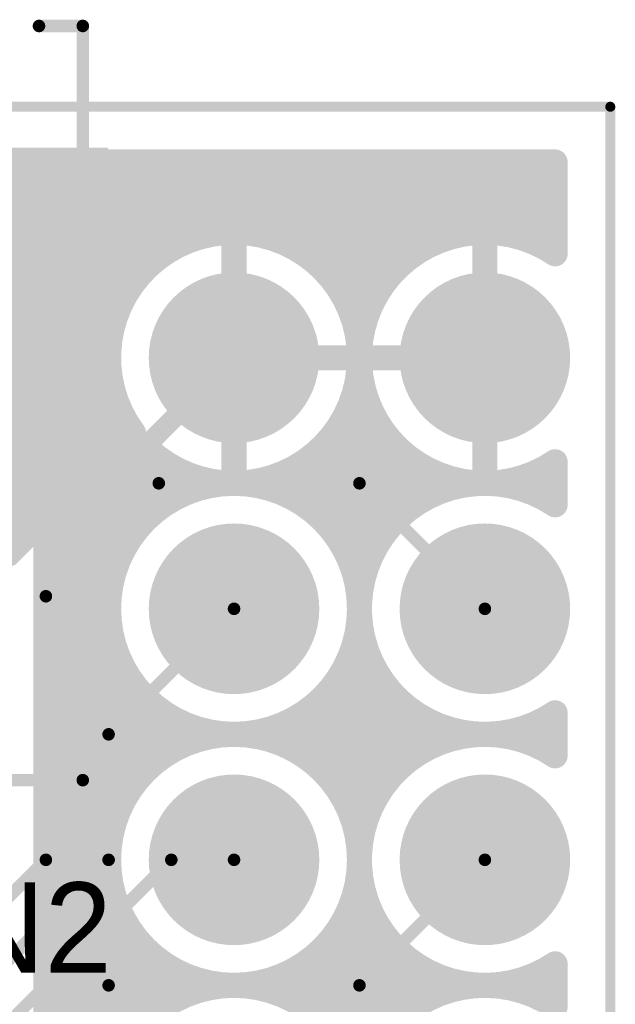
# Model space of a CAD drawing. Extents: x 9.47 to 11.2, y 3.36 to 4.75.
# Tile 50 of 50: x 10.96 to 11.2, y 4.35 to 4.74. Entities that reach past the tile are written whole.
import ezdxf

# ---------------------------------------------------------------- set-up
doc = ezdxf.new("R2010")
doc.units = 0
doc.layers.get('0').update_dxf_attribs({"linetype": 'CONTINUOUS'})
for name, color, linetype in [('BOTTOMLAYER', 5, 'CONTINUOUS'), ('BOTTOMSOLDER', 6, 'CONTINUOUS'), ('KEEPOUTLAYER', 6, 'CONTINUOUS'), ('MECHANICAL1', 6, 'CONTINUOUS'), ('MULTILAYER', 9, 'CONTINUOUS'), ('TOPLAYER', 1, 'CONTINUOUS'), ('TOPOVERLAY', 2, 'CONTINUOUS'), ('TOPPASTE', 8, 'CONTINUOUS'), ('TOPSOLDER', 216, 'CONTINUOUS')]:
    doc.layers.add(name, color=color, linetype=linetype)

# ---------------------------------------------------------------- blocks, each defined once
blk = doc.blocks.new('PH2_0_6P_10')
at = {"layer": 'TOPLAYER'}
blk.add_solid([(0.261684, 0.02969), (0.320739, 0.02969), (0.261684, 0.12969), (0.320739, 0.12969)], dxfattribs=at)
at = {"layer": 'TOPOVERLAY', "const_width": 0.005}
for points in [[(0.297246, 0.18219), (0.314707, 0.18219)], [(0.314707, -0.118265), (0.314707, 0.18219)], [(0.249706, -0.118265), (0.314707, -0.118265)]]:
    blk.add_lwpolyline(points, dxfattribs=at)
at = {"layer": 'TOPOVERLAY', "const_width": 0.0025}
for points in [[(0.295996, 0.18219, 1), (0.298496, 0.18219, 1)], [(0.313457, 0.18219, 1), (0.315957, 0.18219, 1)], [(0.313457, 0.18219, 1), (0.315957, 0.18219, 1)], [(0.313457, -0.118265, 1), (0.315956, -0.118265, 1)], [(0.313457, -0.118265, 1), (0.315956, -0.118265, 1)]]:
    blk.add_lwpolyline(points, format="xyb", close=True, dxfattribs=at)
at = {"layer": 'TOPPASTE'}
blk.add_solid([(0.261684, 0.02969), (0.320739, 0.02969), (0.261684, 0.12969), (0.320739, 0.12969)], dxfattribs=at)
at = {"layer": 'TOPSOLDER'}
blk.add_solid([(0.257684, 0.02569), (0.324739, 0.02569), (0.257684, 0.13369), (0.324739, 0.13369)], dxfattribs=at)
blk = doc.blocks.new('MM_MOTOR_53')
at = {"layer": 'BOTTOMSOLDER', "const_width": 0.034}
for points in [[(0.983, 0, 1), (1.017, 0, 1)], [(1.083, 0, 1), (1.117, 0, 1)], [(1.183, 0, 1), (1.217, 0, 1)], [(0.983, -0.1, 1), (1.017, -0.1, 1)], [(1.083, -0.1, 1), (1.117, -0.1, 1)], [(1.183, -0.1, 1), (1.217, -0.1, 1)]]:
    blk.add_lwpolyline(points, format="xyb", close=True, dxfattribs=at)
at = {"layer": 'MULTILAYER', "const_width": 0.03}
for points in [[(0.985, 0, 1), (1.015, 0, 1)], [(1.085, 0, 1), (1.115, 0, 1)], [(1.185, 0, 1), (1.215, 0, 1)], [(0.985, -0.1, 1), (1.015, -0.1, 1)], [(1.085, -0.1, 1), (1.115, -0.1, 1)], [(1.185, -0.1, 1), (1.215, -0.1, 1)]]:
    blk.add_lwpolyline(points, format="xyb", close=True, dxfattribs=at)
at = {"layer": 'TOPSOLDER', "const_width": 0.034}
for points in [[(0.983, 0, 1), (1.017, 0, 1)], [(1.083, 0, 1), (1.117, 0, 1)], [(1.183, 0, 1), (1.217, 0, 1)], [(0.983, -0.1, 1), (1.017, -0.1, 1)], [(1.083, -0.1, 1), (1.117, -0.1, 1)], [(1.183, -0.1, 1), (1.217, -0.1, 1)]]:
    blk.add_lwpolyline(points, format="xyb", close=True, dxfattribs=at)

msp = doc.modelspace()

# ---------------------------------------------------------------- linework, layer by layer
at = {"layer": 'BOTTOMLAYER'}
for points, const_width in [([(9.497, 4.688), (11.178, 4.688)], 0.01), ([(10.96, 4.53182), (10.96, 4.688)], 0.01), ([(10.97, 4.54182), (10.97, 4.688)], 0.01), ([(10.98, 4.55182), (10.98, 4.688)], 0.01), ([(10.99, 4.56182), (10.99, 4.688)], 0.01), ([(11, 4.61), (11, 4.688)], 0.01), ([(11.01, 4.64), (11.01, 4.688)], 0.01), ([(11.02, 4.65), (11.02, 4.688)], 0.01), ([(11.03, 4.655826), (11.03, 4.688)], 0.01), ([(11.04, 4.65899), (11.04, 4.688)], 0.01), ([(11.05, 4.66), (11.05, 4.688)], 0.01), ([(11.06, 4.65899), (11.06, 4.688)], 0.01), ([(11.07, 4.655826), (11.07, 4.688)], 0.01), ([(11.08, 4.65), (11.08, 4.688)], 0.01), ([(11.09, 4.64), (11.09, 4.688)], 0.01), ([(11.1, 4.61), (11.1, 4.688)], 0.01), ([(11.11, 4.64), (11.11, 4.688)], 0.01), ([(11.12, 4.65), (11.12, 4.688)], 0.01), ([(11.13, 4.655826), (11.13, 4.688)], 0.01), ([(11.14, 4.65899), (11.14, 4.688)], 0.01), ([(11.15, 4.66), (11.15, 4.688)], 0.01), ([(11.16, 4.65899), (11.16, 4.688)], 0.01), ([(11.17, 4.655826), (11.17, 4.688)], 0.01), ([(11.178, 4.651425), (11.178, 4.688)], 0.01), ([(9.497, 4.68), (11.178, 4.68)], 0.01), ([(9.497, 4.67), (11.178, 4.67)], 0.01), ([(9.497, 4.66), (11.05, 4.66)], 0.01), ([(11.05, 4.66), (11.15, 4.66)], 0.01), ([(11.15, 4.66), (11.178, 4.66)], 0.01), ([(9.497, 4.65), (11.02, 4.65)], 0.01), ([(11.08, 4.65), (11.12, 4.65)], 0.01), ([(9.497, 4.64), (11.01, 4.64)], 0.01), ([(11.09, 4.64), (11.11, 4.64)], 0.01), ([(9.497, 4.63), (11.004174, 4.63)], 0.01), ([(11.095826, 4.63), (11.104174, 4.63)], 0.01), ([(9.497, 4.62), (11.00101, 4.62)], 0.01), ([(9.497, 4.61), (11, 4.61)], 0.01), ([(11, 4.57182), (11, 4.61)], 0.01), ([(11.1, 4.5825), (11.1, 4.61)], 0.01), ([(9.497, 4.6), (11.00101, 4.6)], 0.01), ([(9.497, 4.59), (11.004174, 4.59)], 0.01), ([(11.095826, 4.59), (11.104174, 4.59)], 0.01), ([(11.091758, 4.5825), (11.1, 4.5825)], 0.01), ([(9.497, 4.58), (11.009692, 4.58)], 0.01), ([(10.959099, 4.530919), (11.004081, 4.575901)], 0.01), ([(9.497, 4.57), (10.99818, 4.57)], 0.01), ([(9.497, 4.56), (10.98818, 4.56)], 0.01), ([(10.975, 4.515), (11.02, 4.56)], 0.005), ([(11.02, 4.56), (11.1, 4.56)], 0.005), ([(11.1, 4.56), (11.15, 4.51)], 0.005), ([(9.497, 4.55), (10.97818, 4.55)], 0.01), ([(9.497, 4.54), (10.96818, 4.54)], 0.01), ([(10.975, 4.41), (10.975, 4.515)], 0.005), ([(11, 4.46), (11.05, 4.51)], 0.005), ([(11, 4.41), (11, 4.46)], 0.005), ([(10.9, 4.335), (10.975, 4.41)], 0.005), ([(10.91, 4.32), (11, 4.41)], 0.005), ([(10.925, 4.31), (11.025, 4.41)], 0.005), ([(11.025, 4.41), (11.05, 4.41)], 0.005), ([(11.1, 4.36), (11.15, 4.41)], 0.005), ([(10.9525, 4.3125), (11, 4.36)], 0.005), ([(11, 4.36), (11.1, 4.36)], 0.005)]:
    msp.add_lwpolyline(points, dxfattribs=dict(at, const_width=const_width))
for points, const_width in [([(10.9575, 4.688, 1), (10.9625, 4.688, 1)], 0.005), ([(10.9675, 4.688, 1), (10.9725, 4.688, 1)], 0.005), ([(10.9775, 4.688, 1), (10.9825, 4.688, 1)], 0.005), ([(10.9875, 4.688, 1), (10.9925, 4.688, 1)], 0.005), ([(10.9975, 4.688, 1), (11.0025, 4.688, 1)], 0.005), ([(11.0075, 4.688, 1), (11.0125, 4.688, 1)], 0.005), ([(11.0175, 4.688, 1), (11.0225, 4.688, 1)], 0.005), ([(11.0275, 4.688, 1), (11.0325, 4.688, 1)], 0.005), ([(11.0375, 4.688, 1), (11.0425, 4.688, 1)], 0.005), ([(11.0475, 4.688, 1), (11.0525, 4.688, 1)], 0.005), ([(11.0575, 4.688, 1), (11.0625, 4.688, 1)], 0.005), ([(11.0675, 4.688, 1), (11.0725, 4.688, 1)], 0.005), ([(11.0775, 4.688, 1), (11.0825, 4.688, 1)], 0.005), ([(11.0875, 4.688, 1), (11.0925, 4.688, 1)], 0.005), ([(11.0975, 4.688, 1), (11.1025, 4.688, 1)], 0.005), ([(11.1075, 4.688, 1), (11.1125, 4.688, 1)], 0.005), ([(11.1175, 4.688, 1), (11.1225, 4.688, 1)], 0.005), ([(11.1275, 4.688, 1), (11.1325, 4.688, 1)], 0.005), ([(11.1375, 4.688, 1), (11.1425, 4.688, 1)], 0.005), ([(11.1475, 4.688, 1), (11.1525, 4.688, 1)], 0.005), ([(11.1575, 4.688, 1), (11.1625, 4.688, 1)], 0.005), ([(11.1675, 4.688, 1), (11.1725, 4.688, 1)], 0.005), ([(11.1755, 4.688, 1), (11.1805, 4.688, 1)], 0.005), ([(11.1755, 4.688, 1), (11.1805, 4.688, 1)], 0.005), ([(11.1755, 4.68, 1), (11.1805, 4.68, 1)], 0.005), ([(11.1755, 4.67, 1), (11.1805, 4.67, 1)], 0.005), ([(11.0375, 4.65899, 1), (11.0425, 4.65899, 1)], 0.005), ([(11.0475, 4.66, 1), (11.0525, 4.66, 1)], 0.005), ([(11.0475, 4.66, 1), (11.0525, 4.66, 1)], 0.005), ([(11.0475, 4.66, 1), (11.0525, 4.66, 1)], 0.005), ([(11.0575, 4.65899, 1), (11.0625, 4.65899, 1)], 0.005), ([(11.1375, 4.65899, 1), (11.1425, 4.65899, 1)], 0.005), ([(11.1475, 4.66, 1), (11.1525, 4.66, 1)], 0.005), ([(11.1475, 4.66, 1), (11.1525, 4.66, 1)], 0.005), ([(11.1475, 4.66, 1), (11.1525, 4.66, 1)], 0.005), ([(11.1575, 4.65899, 1), (11.1625, 4.65899, 1)], 0.005), ([(11.1755, 4.66, 1), (11.1805, 4.66, 1)], 0.005), ([(11.0275, 4.655826, 1), (11.0325, 4.655826, 1)], 0.005), ([(11.0675, 4.655826, 1), (11.0725, 4.655826, 1)], 0.005), ([(11.1275, 4.655826, 1), (11.1325, 4.655826, 1)], 0.005), ([(11.1675, 4.655826, 1), (11.1725, 4.655826, 1)], 0.005), ([(11.1755, 4.651425, 1), (11.1805, 4.651425, 1)], 0.005), ([(11.1755, 4.651425, 1), (11.1805, 4.651425, 1)], 0.005), ([(11.0175, 4.65, 1), (11.0225, 4.65, 1)], 0.005), ([(11.0175, 4.65, 1), (11.0225, 4.65, 1)], 0.005), ([(11.0775, 4.65, 1), (11.0825, 4.65, 1)], 0.005), ([(11.0775, 4.65, 1), (11.0825, 4.65, 1)], 0.005), ([(11.1175, 4.65, 1), (11.1225, 4.65, 1)], 0.005), ([(11.1175, 4.65, 1), (11.1225, 4.65, 1)], 0.005), ([(11.0075, 4.64, 1), (11.0125, 4.64, 1)], 0.005), ([(11.0075, 4.64, 1), (11.0125, 4.64, 1)], 0.005), ([(11.0875, 4.64, 1), (11.0925, 4.64, 1)], 0.005), ([(11.0875, 4.64, 1), (11.0925, 4.64, 1)], 0.005), ([(11.1075, 4.64, 1), (11.1125, 4.64, 1)], 0.005), ([(11.1075, 4.64, 1), (11.1125, 4.64, 1)], 0.005), ([(11.001674, 4.63, 1), (11.006674, 4.63, 1)], 0.005), ([(11.093326, 4.63, 1), (11.098326, 4.63, 1)], 0.005), ([(11.101674, 4.63, 1), (11.106674, 4.63, 1)], 0.005), ([(10.99851, 4.62, 1), (11.00351, 4.62, 1)], 0.005), ([(10.9975, 4.61, 1), (11.0025, 4.61, 1)], 0.005), ([(10.9975, 4.61, 1), (11.0025, 4.61, 1)], 0.005), ([(10.9975, 4.61, 1), (11.0025, 4.61, 1)], 0.005), ([(11.0975, 4.61, 1), (11.1025, 4.61, 1)], 0.005), ([(11.0975, 4.61, 1), (11.1025, 4.61, 1)], 0.005), ([(11.0975, 4.61, 1), (11.1025, 4.61, 1)], 0.005), ([(11.0975, 4.61, 1), (11.1025, 4.61, 1)], 0.005), ([(10.99851, 4.6, 1), (11.00351, 4.6, 1)], 0.005), ([(11.001674, 4.59, 1), (11.006674, 4.59, 1)], 0.005), ([(11.093326, 4.59, 1), (11.098326, 4.59, 1)], 0.005), ([(11.101674, 4.59, 1), (11.106674, 4.59, 1)], 0.005), ([(11.089258, 4.5825, 1), (11.094258, 4.5825, 1)], 0.005), ([(11.089258, 4.5825, 1), (11.094258, 4.5825, 1)], 0.005), ([(11.0975, 4.5825, 1), (11.1025, 4.5825, 1)], 0.005), ([(11.0975, 4.5825, 1), (11.1025, 4.5825, 1)], 0.005), ([(11.0975, 4.5825, 1), (11.1025, 4.5825, 1)], 0.005), ([(11.0975, 4.5825, 1), (11.1025, 4.5825, 1)], 0.005), ([(11.007192, 4.58, 1), (11.012192, 4.58, 1)], 0.005), ([(11.007415, 4.580113, 1), (11.012415, 4.580113, 1)], 0.005), ([(11.007415, 4.580113, 1), (11.012415, 4.580113, 1)], 0.005), ([(11.007415, 4.580113, 1), (11.012415, 4.580113, 1)], 0.005), ([(11.107317, 4.580245, 1), (11.112317, 4.580245, 1)], 0.005), ([(11.107317, 4.580245, 1), (11.112317, 4.580245, 1)], 0.005), ([(11.107317, 4.580245, 1), (11.112317, 4.580245, 1)], 0.005), ([(11.001581, 4.575901, 1), (11.006581, 4.575901, 1)], 0.005), ([(11.00159, 4.57591, 1), (11.00659, 4.57591, 1)], 0.005), ([(11.001599, 4.575919, 1), (11.006599, 4.575919, 1)], 0.005), ([(10.99568, 4.57, 1), (11.00068, 4.57, 1)], 0.005), ([(10.9975, 4.57182, 1), (11.0025, 4.57182, 1)], 0.005), ([(10.9875, 4.56182, 1), (10.9925, 4.56182, 1)], 0.005), ([(10.98568, 4.56, 1), (10.99068, 4.56, 1)], 0.005), ([(11.01875, 4.56, 1), (11.02125, 4.56, 1)], 0.0025), ([(11.01875, 4.56, 1), (11.02125, 4.56, 1)], 0.0025), ([(11.09875, 4.56, 1), (11.10125, 4.56, 1)], 0.0025), ([(11.09875, 4.56, 1), (11.10125, 4.56, 1)], 0.0025), ([(10.97568, 4.55, 1), (10.98068, 4.55, 1)], 0.005), ([(10.9775, 4.55182, 1), (10.9825, 4.55182, 1)], 0.005), ([(10.9675, 4.54182, 1), (10.9725, 4.54182, 1)], 0.005), ([(10.96568, 4.54, 1), (10.97068, 4.54, 1)], 0.005), ([(10.9575, 4.53182, 1), (10.9625, 4.53182, 1)], 0.005), ([(10.97375, 4.515, 1), (10.97625, 4.515, 1)], 0.0025), ([(10.97375, 4.515, 1), (10.97625, 4.515, 1)], 0.0025), ([(11.04875, 4.51, 1), (11.05125, 4.51, 1)], 0.0025), ([(11.14875, 4.51, 1), (11.15125, 4.51, 1)], 0.0025), ([(10.99875, 4.46, 1), (11.00125, 4.46, 1)], 0.0025), ([(10.99875, 4.46, 1), (11.00125, 4.46, 1)], 0.0025), ([(10.97375, 4.41, 1), (10.97625, 4.41, 1)], 0.0025), ([(10.97375, 4.41, 1), (10.97625, 4.41, 1)], 0.0025), ([(10.99875, 4.41, 1), (11.00125, 4.41, 1)], 0.0025), ([(10.99875, 4.41, 1), (11.00125, 4.41, 1)], 0.0025), ([(11.02375, 4.41, 1), (11.02625, 4.41, 1)], 0.0025), ([(11.02375, 4.41, 1), (11.02625, 4.41, 1)], 0.0025), ([(11.04875, 4.41, 1), (11.05125, 4.41, 1)], 0.0025), ([(11.14875, 4.41, 1), (11.15125, 4.41, 1)], 0.0025), ([(10.99875, 4.36, 1), (11.00125, 4.36, 1)], 0.0025), ([(10.99875, 4.36, 1), (11.00125, 4.36, 1)], 0.0025), ([(11.09875, 4.36, 1), (11.10125, 4.36, 1)], 0.0025), ([(11.09875, 4.36, 1), (11.10125, 4.36, 1)], 0.0025)]:
    msp.add_lwpolyline(points, format="xyb", close=True, dxfattribs=dict(at, const_width=const_width))
at = {"layer": 'BOTTOMLAYER', "const_width": 0.01}
for points in [[(11.009915, 4.580113, -1.385358), (11.1, 4.61)], [(11.109817, 4.580245, -0.843385), (11.178, 4.651425)], [(11.1, 4.61, -0.146629), (11.091758, 4.5825)], [(11.1, 4.5825, -0.113358), (11.109817, 4.580245)], [(11.1, 4.5825, -0.113358), (11.109817, 4.580245)], [(11.00409, 4.57591, -0.080331), (11.009915, 4.580113)], [(11.004099, 4.575919, -0.080187), (11.009915, 4.580113)]]:
    msp.add_lwpolyline(points, format="xyb", dxfattribs=at)
at = {"layer": 'KEEPOUTLAYER', "const_width": 0.004}
for points in [[(9.475, 4.71), (11.2, 4.71)], [(11.2, 3.36), (11.2, 4.71)]]:
    msp.add_lwpolyline(points, dxfattribs=at)
at = {"layer": 'KEEPOUTLAYER', "const_width": 0.002}
msp.add_lwpolyline([(11.199, 4.71, 1), (11.201, 4.71, 1)], format="xyb", close=True, dxfattribs=at)
msp.add_lwpolyline([(11.199, 4.71, 1), (11.201, 4.71, 1)], format="xyb", close=True, dxfattribs=at)
at = {"layer": 'MECHANICAL1', "const_width": 0.004}
for points in [[(9.475, 4.71), (11.2, 4.71)], [(11.2, 3.36), (11.2, 4.71)]]:
    msp.add_lwpolyline(points, dxfattribs=at)
at = {"layer": 'MECHANICAL1', "const_width": 0.002}
msp.add_lwpolyline([(11.199, 4.71, 1), (11.201, 4.71, 1)], format="xyb", close=True, dxfattribs=at)
msp.add_lwpolyline([(11.199, 4.71, 1), (11.201, 4.71, 1)], format="xyb", close=True, dxfattribs=at)
at = {"layer": 'TOPLAYER'}
for points, const_width in [([(11.015739, 4.688), (11.178, 4.688)], 0.01), ([(11.015739, 4.646417), (11.015739, 4.688)], 0.01), ([(11.02, 4.65), (11.02, 4.688)], 0.01), ([(11.03, 4.655826), (11.03, 4.688)], 0.01), ([(11.04, 4.65899), (11.04, 4.688)], 0.01), ([(11.05, 4.66), (11.05, 4.688)], 0.01), ([(11.06, 4.65899), (11.06, 4.688)], 0.01), ([(11.07, 4.655826), (11.07, 4.688)], 0.01), ([(11.08, 4.65), (11.08, 4.688)], 0.01), ([(11.09, 4.64), (11.09, 4.688)], 0.01), ([(11.1, 4.61), (11.1, 4.688)], 0.01), ([(11.11, 4.64), (11.11, 4.688)], 0.01), ([(11.12, 4.65), (11.12, 4.688)], 0.01), ([(11.13, 4.655826), (11.13, 4.688)], 0.01), ([(11.14, 4.65899), (11.14, 4.688)], 0.01), ([(11.15, 4.66), (11.15, 4.688)], 0.01), ([(11.16, 4.65899), (11.16, 4.688)], 0.01), ([(11.17, 4.655826), (11.17, 4.688)], 0.01), ([(11.178, 4.651425), (11.178, 4.688)], 0.01), ([(11.015739, 4.68), (11.178, 4.68)], 0.01), ([(11.015739, 4.67), (11.178, 4.67)], 0.01), ([(11.015739, 4.66), (11.05, 4.66)], 0.01), ([(11.05, 4.66), (11.15, 4.66)], 0.01), ([(11.15, 4.66), (11.178, 4.66)], 0.01), ([(11.05, 4.61), (11.05, 4.655)], 0.01), ([(11.15, 4.61), (11.15, 4.655)], 0.01), ([(11.015739, 4.65), (11.02, 4.65)], 0.01), ([(11.08, 4.65), (11.12, 4.65)], 0.01), ([(10.921684, 4.63969), (10.966212, 4.63969)], 0.01), ([(11.09, 4.64), (11.11, 4.64)], 0.01), ([(11.095826, 4.63), (11.104174, 4.63)], 0.01), ([(11, 4.56), (11.05, 4.61)], 0.008), ([(11.05, 4.61), (11.095, 4.61)], 0.01), ([(11.05, 4.565), (11.05, 4.61)], 0.01), ([(11.1, 4.51), (11.1, 4.61)], 0.01), ([(11.105, 4.61), (11.15, 4.61)], 0.01), ([(11.15, 4.565), (11.15, 4.61)], 0.01), ([(11.095826, 4.59), (11.104174, 4.59)], 0.01), ([(11.09, 4.58), (11.11, 4.58)], 0.01), ([(11.09, 4.54), (11.09, 4.58)], 0.01), ([(11.11, 4.54), (11.11, 4.58)], 0.01), ([(11.015739, 4.56969), (11.015739, 4.573583)], 0.01), ([(10.975, 4.56), (10.98469, 4.56969)], 0.01), ([(10.98469, 4.56969), (11.015739, 4.56969)], 0.01), ([(10.99, 4.010981), (10.99, 4.56969)], 0.01), ([(11, 4.51), (11, 4.56969)], 0.01), ([(11.01, 4.54), (11.01, 4.56969)], 0.01), ([(11.015739, 4.57), (11.02, 4.57)], 0.01), ([(11.02, 4.55), (11.02, 4.57)], 0.01), ([(11.08, 4.57), (11.12, 4.57)], 0.01), ([(11.08, 4.55), (11.08, 4.57)], 0.01), ([(11.12, 4.55), (11.12, 4.57)], 0.01), ([(10.98, 4.30449), (10.98, 4.565)], 0.01), ([(11.178, 4.551425), (11.178, 4.568575)], 0.01), ([(11.03, 4.555826), (11.03, 4.564174)], 0.01), ([(11.07, 4.555826), (11.07, 4.564174)], 0.01), ([(11.13, 4.555826), (11.13, 4.564174)], 0.01), ([(11.17, 4.555826), (11.17, 4.564174)], 0.01), ([(10.975, 4.56), (11.05, 4.56)], 0.01), ([(10.975, 4.312343), (10.975, 4.56)], 0.01), ([(11.05, 4.56), (11.15, 4.56)], 0.01), ([(11.15, 4.56), (11.178, 4.56)], 0.01), ([(10.975, 4.55), (11.02, 4.55)], 0.01), ([(11.08, 4.55), (11.12, 4.55)], 0.01), ([(10.975, 4.54), (11.01, 4.54)], 0.01), ([(11.09, 4.54), (11.11, 4.54)], 0.01), ([(10.975, 4.53), (11.004174, 4.53)], 0.01), ([(11.095826, 4.53), (11.104174, 4.53)], 0.01), ([(10.975, 4.52), (11.00101, 4.52)], 0.01), ([(10.975, 4.51), (11, 4.51)], 0.01), ([(11, 4.41), (11, 4.51)], 0.01), ([(11.1, 4.41), (11.1, 4.51)], 0.01), ([(10.975, 4.5), (11.00101, 4.5)], 0.01), ([(10.975, 4.49), (11.004174, 4.49)], 0.01), ([(11.095826, 4.49), (11.104174, 4.49)], 0.01), ([(10.975, 4.48), (11.01, 4.48)], 0.01), ([(11.01, 4.44), (11.01, 4.48)], 0.01), ([(11.09, 4.48), (11.11, 4.48)], 0.01), ([(11.09, 4.44), (11.09, 4.48)], 0.01), ([(11.11, 4.44), (11.11, 4.48)], 0.01), ([(10.975, 4.47), (11.02, 4.47)], 0.01), ([(11.02, 4.45), (11.02, 4.47)], 0.01), ([(11.08, 4.47), (11.12, 4.47)], 0.01), ([(11.08, 4.45), (11.08, 4.47)], 0.01), ([(11.12, 4.45), (11.12, 4.47)], 0.01), ([(11.178, 4.451425), (11.178, 4.468575)], 0.01), ([(11.03, 4.455826), (11.03, 4.464174)], 0.01), ([(11.07, 4.455826), (11.07, 4.464174)], 0.01), ([(11.13, 4.455826), (11.13, 4.464174)], 0.01), ([(11.17, 4.455826), (11.17, 4.464174)], 0.01), ([(10.975, 4.46), (11.05, 4.46)], 0.01), ([(11.05, 4.46), (11.15, 4.46)], 0.01), ([(11.15, 4.46), (11.178, 4.46)], 0.01), ([(10.975, 4.45), (11.02, 4.45)], 0.01), ([(11.08, 4.45), (11.12, 4.45)], 0.01), ([(10.975, 4.44), (11.01, 4.44)], 0.01), ([(11.09, 4.44), (11.11, 4.44)], 0.01), ([(10.975, 4.43), (11.004174, 4.43)], 0.01), ([(11.095826, 4.43), (11.104174, 4.43)], 0.01), ([(10.975, 4.42), (11.00101, 4.42)], 0.01), ([(10.975, 4.41), (11, 4.41)], 0.01), ([(11, 4.31), (11, 4.41)], 0.01), ([(11.1, 4.31), (11.1, 4.41)], 0.01), ([(10.975, 4.4), (11.00101, 4.4)], 0.01), ([(10.975, 4.39), (11.004174, 4.39)], 0.01), ([(11.095826, 4.39), (11.104174, 4.39)], 0.01), ([(10.975, 4.38), (11.01, 4.38)], 0.01), ([(11.01, 4.34), (11.01, 4.38)], 0.01), ([(11.09, 4.38), (11.11, 4.38)], 0.01), ([(11.09, 4.34), (11.09, 4.38)], 0.01), ([(11.11, 4.34), (11.11, 4.38)], 0.01), ([(10.975, 4.37), (11.02, 4.37)], 0.01), ([(11.02, 4.35), (11.02, 4.37)], 0.01), ([(11.08, 4.37), (11.12, 4.37)], 0.01), ([(11.08, 4.35), (11.08, 4.37)], 0.01), ([(11.12, 4.35), (11.12, 4.37)], 0.01), ([(11.178, 4.351425), (11.178, 4.368575)], 0.01), ([(11.03, 4.355826), (11.03, 4.364174)], 0.01), ([(11.07, 4.355826), (11.07, 4.364174)], 0.01), ([(11.13, 4.355826), (11.13, 4.364174)], 0.01), ([(11.17, 4.355826), (11.17, 4.364174)], 0.01), ([(10.975, 4.36), (11.05, 4.36)], 0.01), ([(11.05, 4.36), (11.15, 4.36)], 0.01), ([(11.15, 4.36), (11.178, 4.36)], 0.01), ([(10.975, 4.35), (11.02, 4.35)], 0.01), ([(11.08, 4.35), (11.12, 4.35)], 0.01)]:
    msp.add_lwpolyline(points, dxfattribs=dict(at, const_width=const_width))
for points, const_width in [([(11.013239, 4.688, 1), (11.018239, 4.688, 1)], 0.005), ([(11.013239, 4.688, 1), (11.018239, 4.688, 1)], 0.005), ([(11.0175, 4.688, 1), (11.0225, 4.688, 1)], 0.005), ([(11.0275, 4.688, 1), (11.0325, 4.688, 1)], 0.005), ([(11.0375, 4.688, 1), (11.0425, 4.688, 1)], 0.005), ([(11.0475, 4.688, 1), (11.0525, 4.688, 1)], 0.005), ([(11.0575, 4.688, 1), (11.0625, 4.688, 1)], 0.005), ([(11.0675, 4.688, 1), (11.0725, 4.688, 1)], 0.005), ([(11.0775, 4.688, 1), (11.0825, 4.688, 1)], 0.005), ([(11.0875, 4.688, 1), (11.0925, 4.688, 1)], 0.005), ([(11.0975, 4.688, 1), (11.1025, 4.688, 1)], 0.005), ([(11.1075, 4.688, 1), (11.1125, 4.688, 1)], 0.005), ([(11.1175, 4.688, 1), (11.1225, 4.688, 1)], 0.005), ([(11.1275, 4.688, 1), (11.1325, 4.688, 1)], 0.005), ([(11.1375, 4.688, 1), (11.1425, 4.688, 1)], 0.005), ([(11.1475, 4.688, 1), (11.1525, 4.688, 1)], 0.005), ([(11.1575, 4.688, 1), (11.1625, 4.688, 1)], 0.005), ([(11.1675, 4.688, 1), (11.1725, 4.688, 1)], 0.005), ([(11.1755, 4.688, 1), (11.1805, 4.688, 1)], 0.005), ([(11.1755, 4.688, 1), (11.1805, 4.688, 1)], 0.005), ([(11.013239, 4.68, 1), (11.018239, 4.68, 1)], 0.005), ([(11.1755, 4.68, 1), (11.1805, 4.68, 1)], 0.005), ([(11.013239, 4.67, 1), (11.018239, 4.67, 1)], 0.005), ([(11.1755, 4.67, 1), (11.1805, 4.67, 1)], 0.005), ([(11.013239, 4.66, 1), (11.018239, 4.66, 1)], 0.005), ([(11.0375, 4.65899, 1), (11.0425, 4.65899, 1)], 0.005), ([(11.0475, 4.66, 1), (11.0525, 4.66, 1)], 0.005), ([(11.0475, 4.66, 1), (11.0525, 4.66, 1)], 0.005), ([(11.0475, 4.66, 1), (11.0525, 4.66, 1)], 0.005), ([(11.0575, 4.65899, 1), (11.0625, 4.65899, 1)], 0.005), ([(11.1375, 4.65899, 1), (11.1425, 4.65899, 1)], 0.005), ([(11.1475, 4.66, 1), (11.1525, 4.66, 1)], 0.005), ([(11.1475, 4.66, 1), (11.1525, 4.66, 1)], 0.005), ([(11.1475, 4.66, 1), (11.1525, 4.66, 1)], 0.005), ([(11.1575, 4.65899, 1), (11.1625, 4.65899, 1)], 0.005), ([(11.1755, 4.66, 1), (11.1805, 4.66, 1)], 0.005), ([(11.0275, 4.655826, 1), (11.0325, 4.655826, 1)], 0.005), ([(11.0475, 4.655, 1), (11.0525, 4.655, 1)], 0.005), ([(11.0675, 4.655826, 1), (11.0725, 4.655826, 1)], 0.005), ([(11.1275, 4.655826, 1), (11.1325, 4.655826, 1)], 0.005), ([(11.1475, 4.655, 1), (11.1525, 4.655, 1)], 0.005), ([(11.1675, 4.655826, 1), (11.1725, 4.655826, 1)], 0.005), ([(11.1755, 4.651425, 1), (11.1805, 4.651425, 1)], 0.005), ([(11.1755, 4.651425, 1), (11.1805, 4.651425, 1)], 0.005), ([(11.013239, 4.65, 1), (11.018239, 4.65, 1)], 0.005), ([(11.0175, 4.65, 1), (11.0225, 4.65, 1)], 0.005), ([(11.0175, 4.65, 1), (11.0225, 4.65, 1)], 0.005), ([(11.0775, 4.65, 1), (11.0825, 4.65, 1)], 0.005), ([(11.0775, 4.65, 1), (11.0825, 4.65, 1)], 0.005), ([(11.1175, 4.65, 1), (11.1225, 4.65, 1)], 0.005), ([(11.1175, 4.65, 1), (11.1225, 4.65, 1)], 0.005), ([(11.013239, 4.646417, 1), (11.018239, 4.646417, 1)], 0.005), ([(11.013239, 4.646417, 1), (11.018239, 4.646417, 1)], 0.005), ([(10.963712, 4.63969, 1), (10.968712, 4.63969, 1)], 0.005), ([(11.0875, 4.64, 1), (11.0925, 4.64, 1)], 0.005), ([(11.0875, 4.64, 1), (11.0925, 4.64, 1)], 0.005), ([(11.1075, 4.64, 1), (11.1125, 4.64, 1)], 0.005), ([(11.1075, 4.64, 1), (11.1125, 4.64, 1)], 0.005), ([(11.093326, 4.63, 1), (11.098326, 4.63, 1)], 0.005), ([(11.101674, 4.63, 1), (11.106674, 4.63, 1)], 0.005), ([(11.0475, 4.61, 1), (11.0525, 4.61, 1)], 0.005), ([(11.0475, 4.61, 1), (11.0525, 4.61, 1)], 0.005), ([(11.0475, 4.61, 1), (11.0525, 4.61, 1)], 0.005), ([(11.048, 4.61, 1), (11.052, 4.61, 1)], 0.004), ([(11.0925, 4.61, 1), (11.0975, 4.61, 1)], 0.005), ([(11.0975, 4.61, 1), (11.1025, 4.61, 1)], 0.005), ([(11.0975, 4.61, 1), (11.1025, 4.61, 1)], 0.005), ([(11.0975, 4.61, 1), (11.1025, 4.61, 1)], 0.005), ([(11.0975, 4.61, 1), (11.1025, 4.61, 1)], 0.005), ([(11.1025, 4.61, 1), (11.1075, 4.61, 1)], 0.005), ([(11.1475, 4.61, 1), (11.1525, 4.61, 1)], 0.005), ([(11.1475, 4.61, 1), (11.1525, 4.61, 1)], 0.005), ([(11.1475, 4.61, 1), (11.1525, 4.61, 1)], 0.005), ([(11.093326, 4.59, 1), (11.098326, 4.59, 1)], 0.005), ([(11.101674, 4.59, 1), (11.106674, 4.59, 1)], 0.005), ([(11.0875, 4.58, 1), (11.0925, 4.58, 1)], 0.005), ([(11.0875, 4.58, 1), (11.0925, 4.58, 1)], 0.005), ([(11.1075, 4.58, 1), (11.1125, 4.58, 1)], 0.005), ([(11.1075, 4.58, 1), (11.1125, 4.58, 1)], 0.005), ([(11.013239, 4.573583, 1), (11.018239, 4.573583, 1)], 0.005), ([(11.013239, 4.573583, 1), (11.018239, 4.573583, 1)], 0.005), ([(10.98219, 4.56969, 1), (10.98719, 4.56969, 1)], 0.005), ([(10.98219, 4.56969, 1), (10.98719, 4.56969, 1)], 0.005), ([(10.9875, 4.56969, 1), (10.9925, 4.56969, 1)], 0.005), ([(10.9975, 4.56969, 1), (11.0025, 4.56969, 1)], 0.005), ([(11.0075, 4.56969, 1), (11.0125, 4.56969, 1)], 0.005), ([(11.013239, 4.57, 1), (11.018239, 4.57, 1)], 0.005), ([(11.013239, 4.56969, 1), (11.018239, 4.56969, 1)], 0.005), ([(11.013239, 4.56969, 1), (11.018239, 4.56969, 1)], 0.005), ([(11.0175, 4.57, 1), (11.0225, 4.57, 1)], 0.005), ([(11.0175, 4.57, 1), (11.0225, 4.57, 1)], 0.005), ([(11.0775, 4.57, 1), (11.0825, 4.57, 1)], 0.005), ([(11.0775, 4.57, 1), (11.0825, 4.57, 1)], 0.005), ([(11.1175, 4.57, 1), (11.1225, 4.57, 1)], 0.005), ([(11.1175, 4.57, 1), (11.1225, 4.57, 1)], 0.005), ([(10.9775, 4.565, 1), (10.9825, 4.565, 1)], 0.005), ([(11.0475, 4.565, 1), (11.0525, 4.565, 1)], 0.005), ([(11.1475, 4.565, 1), (11.1525, 4.565, 1)], 0.005), ([(11.1755, 4.568575, 1), (11.1805, 4.568575, 1)], 0.005), ([(11.1755, 4.568575, 1), (11.1805, 4.568575, 1)], 0.005), ([(11.0275, 4.564174, 1), (11.0325, 4.564174, 1)], 0.005), ([(11.0675, 4.564174, 1), (11.0725, 4.564174, 1)], 0.005), ([(11.1275, 4.564174, 1), (11.1325, 4.564174, 1)], 0.005), ([(11.1675, 4.564174, 1), (11.1725, 4.564174, 1)], 0.005), ([(10.9725, 4.56, 1), (10.9775, 4.56, 1)], 0.005), ([(10.9725, 4.56, 1), (10.9775, 4.56, 1)], 0.005), ([(10.9725, 4.56, 1), (10.9775, 4.56, 1)], 0.005), ([(11.1, 4.51, 1), (11, 4.51, 1)], 0.01), ([(10.998, 4.56, 1), (11.002, 4.56, 1)], 0.004), ([(11.0475, 4.56, 1), (11.0525, 4.56, 1)], 0.005), ([(11.0475, 4.56, 1), (11.0525, 4.56, 1)], 0.005), ([(11.1475, 4.56, 1), (11.1525, 4.56, 1)], 0.005), ([(11.1475, 4.56, 1), (11.1525, 4.56, 1)], 0.005), ([(11.1755, 4.56, 1), (11.1805, 4.56, 1)], 0.005), ([(11.0275, 4.555826, 1), (11.0325, 4.555826, 1)], 0.005), ([(11.0675, 4.555826, 1), (11.0725, 4.555826, 1)], 0.005), ([(11.1275, 4.555826, 1), (11.1325, 4.555826, 1)], 0.005), ([(11.1675, 4.555826, 1), (11.1725, 4.555826, 1)], 0.005), ([(10.9725, 4.55, 1), (10.9775, 4.55, 1)], 0.005), ([(11.0175, 4.55, 1), (11.0225, 4.55, 1)], 0.005), ([(11.0175, 4.55, 1), (11.0225, 4.55, 1)], 0.005), ([(11.0775, 4.55, 1), (11.0825, 4.55, 1)], 0.005), ([(11.0775, 4.55, 1), (11.0825, 4.55, 1)], 0.005), ([(11.1175, 4.55, 1), (11.1225, 4.55, 1)], 0.005), ([(11.1175, 4.55, 1), (11.1225, 4.55, 1)], 0.005), ([(11.1755, 4.551425, 1), (11.1805, 4.551425, 1)], 0.005), ([(11.1755, 4.551425, 1), (11.1805, 4.551425, 1)], 0.005), ([(10.9725, 4.54, 1), (10.9775, 4.54, 1)], 0.005), ([(11.0075, 4.54, 1), (11.0125, 4.54, 1)], 0.005), ([(11.0075, 4.54, 1), (11.0125, 4.54, 1)], 0.005), ([(11.0875, 4.54, 1), (11.0925, 4.54, 1)], 0.005), ([(11.0875, 4.54, 1), (11.0925, 4.54, 1)], 0.005), ([(11.1075, 4.54, 1), (11.1125, 4.54, 1)], 0.005), ([(11.1075, 4.54, 1), (11.1125, 4.54, 1)], 0.005), ([(10.9725, 4.53, 1), (10.9775, 4.53, 1)], 0.005), ([(11.001674, 4.53, 1), (11.006674, 4.53, 1)], 0.005), ([(11.093326, 4.53, 1), (11.098326, 4.53, 1)], 0.005), ([(11.101674, 4.53, 1), (11.106674, 4.53, 1)], 0.005), ([(10.9725, 4.52, 1), (10.9775, 4.52, 1)], 0.005), ([(10.99851, 4.52, 1), (11.00351, 4.52, 1)], 0.005), ([(10.9725, 4.51, 1), (10.9775, 4.51, 1)], 0.005), ([(10.9975, 4.51, 1), (11.0025, 4.51, 1)], 0.005), ([(10.9975, 4.51, 1), (11.0025, 4.51, 1)], 0.005), ([(10.9975, 4.51, 1), (11.0025, 4.51, 1)], 0.005), ([(10.9975, 4.51, 1), (11.0025, 4.51, 1)], 0.005), ([(11.0975, 4.51, 1), (11.1025, 4.51, 1)], 0.005), ([(11.0975, 4.51, 1), (11.1025, 4.51, 1)], 0.005), ([(11.0975, 4.51, 1), (11.1025, 4.51, 1)], 0.005), ([(10.9725, 4.5, 1), (10.9775, 4.5, 1)], 0.005), ([(10.99851, 4.5, 1), (11.00351, 4.5, 1)], 0.005), ([(10.9725, 4.49, 1), (10.9775, 4.49, 1)], 0.005), ([(11.001674, 4.49, 1), (11.006674, 4.49, 1)], 0.005), ([(11.093326, 4.49, 1), (11.098326, 4.49, 1)], 0.005), ([(11.101674, 4.49, 1), (11.106674, 4.49, 1)], 0.005), ([(10.9725, 4.48, 1), (10.9775, 4.48, 1)], 0.005), ([(11.0075, 4.48, 1), (11.0125, 4.48, 1)], 0.005), ([(11.0075, 4.48, 1), (11.0125, 4.48, 1)], 0.005), ([(11.0875, 4.48, 1), (11.0925, 4.48, 1)], 0.005), ([(11.0875, 4.48, 1), (11.0925, 4.48, 1)], 0.005), ([(11.1075, 4.48, 1), (11.1125, 4.48, 1)], 0.005), ([(11.1075, 4.48, 1), (11.1125, 4.48, 1)], 0.005), ([(10.9725, 4.47, 1), (10.9775, 4.47, 1)], 0.005), ([(11.0175, 4.47, 1), (11.0225, 4.47, 1)], 0.005), ([(11.0175, 4.47, 1), (11.0225, 4.47, 1)], 0.005), ([(11.0775, 4.47, 1), (11.0825, 4.47, 1)], 0.005), ([(11.0775, 4.47, 1), (11.0825, 4.47, 1)], 0.005), ([(11.1175, 4.47, 1), (11.1225, 4.47, 1)], 0.005), ([(11.1175, 4.47, 1), (11.1225, 4.47, 1)], 0.005), ([(11.1755, 4.468575, 1), (11.1805, 4.468575, 1)], 0.005), ([(11.1755, 4.468575, 1), (11.1805, 4.468575, 1)], 0.005), ([(11.0275, 4.464174, 1), (11.0325, 4.464174, 1)], 0.005), ([(11.0675, 4.464174, 1), (11.0725, 4.464174, 1)], 0.005), ([(11.1275, 4.464174, 1), (11.1325, 4.464174, 1)], 0.005), ([(11.1675, 4.464174, 1), (11.1725, 4.464174, 1)], 0.005), ([(10.9725, 4.46, 1), (10.9775, 4.46, 1)], 0.005), ([(11.1, 4.41, 1), (11, 4.41, 1)], 0.01), ([(11.0475, 4.46, 1), (11.0525, 4.46, 1)], 0.005), ([(11.0475, 4.46, 1), (11.0525, 4.46, 1)], 0.005), ([(11.1475, 4.46, 1), (11.1525, 4.46, 1)], 0.005), ([(11.1475, 4.46, 1), (11.1525, 4.46, 1)], 0.005), ([(11.1755, 4.46, 1), (11.1805, 4.46, 1)], 0.005), ([(11.0275, 4.455826, 1), (11.0325, 4.455826, 1)], 0.005), ([(11.0675, 4.455826, 1), (11.0725, 4.455826, 1)], 0.005), ([(11.1275, 4.455826, 1), (11.1325, 4.455826, 1)], 0.005), ([(11.1675, 4.455826, 1), (11.1725, 4.455826, 1)], 0.005), ([(11.1755, 4.451425, 1), (11.1805, 4.451425, 1)], 0.005), ([(11.1755, 4.451425, 1), (11.1805, 4.451425, 1)], 0.005), ([(10.9725, 4.45, 1), (10.9775, 4.45, 1)], 0.005), ([(11.0175, 4.45, 1), (11.0225, 4.45, 1)], 0.005), ([(11.0175, 4.45, 1), (11.0225, 4.45, 1)], 0.005), ([(11.0775, 4.45, 1), (11.0825, 4.45, 1)], 0.005), ([(11.0775, 4.45, 1), (11.0825, 4.45, 1)], 0.005), ([(11.1175, 4.45, 1), (11.1225, 4.45, 1)], 0.005), ([(11.1175, 4.45, 1), (11.1225, 4.45, 1)], 0.005), ([(10.9725, 4.44, 1), (10.9775, 4.44, 1)], 0.005), ([(11.0075, 4.44, 1), (11.0125, 4.44, 1)], 0.005), ([(11.0075, 4.44, 1), (11.0125, 4.44, 1)], 0.005), ([(11.0875, 4.44, 1), (11.0925, 4.44, 1)], 0.005), ([(11.0875, 4.44, 1), (11.0925, 4.44, 1)], 0.005), ([(11.1075, 4.44, 1), (11.1125, 4.44, 1)], 0.005), ([(11.1075, 4.44, 1), (11.1125, 4.44, 1)], 0.005), ([(10.9725, 4.43, 1), (10.9775, 4.43, 1)], 0.005), ([(11.001674, 4.43, 1), (11.006674, 4.43, 1)], 0.005), ([(11.093326, 4.43, 1), (11.098326, 4.43, 1)], 0.005), ([(11.101674, 4.43, 1), (11.106674, 4.43, 1)], 0.005), ([(10.9725, 4.42, 1), (10.9775, 4.42, 1)], 0.005), ([(10.99851, 4.42, 1), (11.00351, 4.42, 1)], 0.005), ([(10.9725, 4.41, 1), (10.9775, 4.41, 1)], 0.005), ([(10.9975, 4.41, 1), (11.0025, 4.41, 1)], 0.005), ([(10.9975, 4.41, 1), (11.0025, 4.41, 1)], 0.005), ([(10.9975, 4.41, 1), (11.0025, 4.41, 1)], 0.005), ([(10.9975, 4.41, 1), (11.0025, 4.41, 1)], 0.005), ([(11.0975, 4.41, 1), (11.1025, 4.41, 1)], 0.005), ([(11.0975, 4.41, 1), (11.1025, 4.41, 1)], 0.005), ([(11.0975, 4.41, 1), (11.1025, 4.41, 1)], 0.005), ([(10.9725, 4.4, 1), (10.9775, 4.4, 1)], 0.005), ([(10.99851, 4.4, 1), (11.00351, 4.4, 1)], 0.005), ([(10.9725, 4.39, 1), (10.9775, 4.39, 1)], 0.005), ([(11.001674, 4.39, 1), (11.006674, 4.39, 1)], 0.005), ([(11.093326, 4.39, 1), (11.098326, 4.39, 1)], 0.005), ([(11.101674, 4.39, 1), (11.106674, 4.39, 1)], 0.005), ([(10.9725, 4.38, 1), (10.9775, 4.38, 1)], 0.005), ([(11.0075, 4.38, 1), (11.0125, 4.38, 1)], 0.005), ([(11.0075, 4.38, 1), (11.0125, 4.38, 1)], 0.005), ([(11.0875, 4.38, 1), (11.0925, 4.38, 1)], 0.005), ([(11.0875, 4.38, 1), (11.0925, 4.38, 1)], 0.005), ([(11.1075, 4.38, 1), (11.1125, 4.38, 1)], 0.005), ([(11.1075, 4.38, 1), (11.1125, 4.38, 1)], 0.005), ([(10.9725, 4.37, 1), (10.9775, 4.37, 1)], 0.005), ([(11.0175, 4.37, 1), (11.0225, 4.37, 1)], 0.005), ([(11.0175, 4.37, 1), (11.0225, 4.37, 1)], 0.005), ([(11.0775, 4.37, 1), (11.0825, 4.37, 1)], 0.005), ([(11.0775, 4.37, 1), (11.0825, 4.37, 1)], 0.005), ([(11.1175, 4.37, 1), (11.1225, 4.37, 1)], 0.005), ([(11.1175, 4.37, 1), (11.1225, 4.37, 1)], 0.005), ([(11.1755, 4.368575, 1), (11.1805, 4.368575, 1)], 0.005), ([(11.1755, 4.368575, 1), (11.1805, 4.368575, 1)], 0.005), ([(11.0275, 4.364174, 1), (11.0325, 4.364174, 1)], 0.005), ([(11.0675, 4.364174, 1), (11.0725, 4.364174, 1)], 0.005), ([(11.1275, 4.364174, 1), (11.1325, 4.364174, 1)], 0.005), ([(11.1675, 4.364174, 1), (11.1725, 4.364174, 1)], 0.005), ([(10.9725, 4.36, 1), (10.9775, 4.36, 1)], 0.005), ([(11.1, 4.31, 1), (11, 4.31, 1)], 0.01), ([(11.0475, 4.36, 1), (11.0525, 4.36, 1)], 0.005), ([(11.0475, 4.36, 1), (11.0525, 4.36, 1)], 0.005), ([(11.1475, 4.36, 1), (11.1525, 4.36, 1)], 0.005), ([(11.1475, 4.36, 1), (11.1525, 4.36, 1)], 0.005), ([(11.1755, 4.36, 1), (11.1805, 4.36, 1)], 0.005), ([(11.0275, 4.355826, 1), (11.0325, 4.355826, 1)], 0.005), ([(11.0675, 4.355826, 1), (11.0725, 4.355826, 1)], 0.005), ([(11.1275, 4.355826, 1), (11.1325, 4.355826, 1)], 0.005), ([(11.1675, 4.355826, 1), (11.1725, 4.355826, 1)], 0.005), ([(10.9725, 4.35, 1), (10.9775, 4.35, 1)], 0.005), ([(11.0175, 4.35, 1), (11.0225, 4.35, 1)], 0.005), ([(11.0175, 4.35, 1), (11.0225, 4.35, 1)], 0.005), ([(11.0775, 4.35, 1), (11.0825, 4.35, 1)], 0.005), ([(11.0775, 4.35, 1), (11.0825, 4.35, 1)], 0.005), ([(11.1175, 4.35, 1), (11.1225, 4.35, 1)], 0.005), ([(11.1175, 4.35, 1), (11.1225, 4.35, 1)], 0.005), ([(11.1755, 4.351425, 1), (11.1805, 4.351425, 1)], 0.005), ([(11.1755, 4.351425, 1), (11.1805, 4.351425, 1)], 0.005)]:
    msp.add_lwpolyline(points, format="xyb", close=True, dxfattribs=dict(at, const_width=const_width))
at = {"layer": 'TOPLAYER', "const_width": 0.01}
for points in [[(11.015739, 4.646417, -0.657206), (11.1, 4.61)], [(11.178, 4.568575, -1.882938), (11.178, 4.651425)], [(11.1, 4.61, -0.657206), (11.015739, 4.573583)], [(11.178, 4.468575, -1.882938), (11.178, 4.551425)], [(11.178, 4.368575, -1.882938), (11.178, 4.451425)], [(11.178, 4.268575, -1.882938), (11.178, 4.351425)]]:
    msp.add_lwpolyline(points, format="xyb", dxfattribs=at)

# ---------------------------------------------------------------- block references
for name, p, rotation in [('PH2_0_6P_10', (10.675, 4.56), 360), ('MM_MOTOR_53', (11.05, 3.41), 90)]:
    msp.add_blockref(name, p, dxfattribs=dict(rotation=rotation))

# ---------------------------------------------------------------- texts
at = {"layer": 'TOPOVERLAY'}
msp.add_text('CN2', height=0.036, dxfattribs=at).set_placement((10.905, 4.365))

doc.saveas('drawing.dxf')
